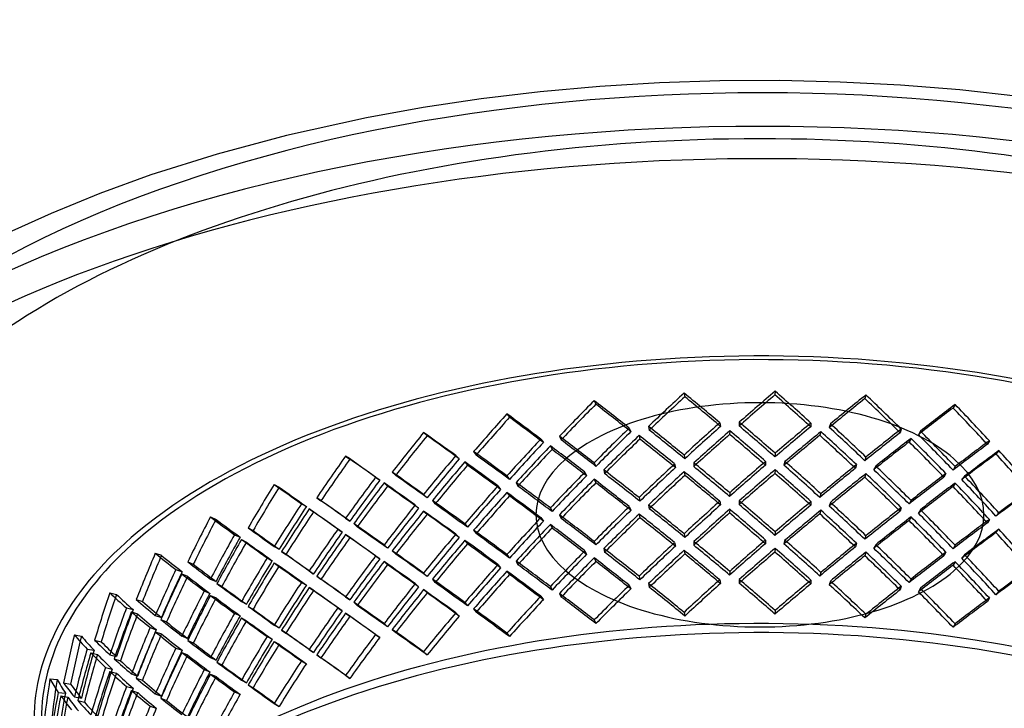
# Model space of a CAD drawing. Header units: millimetres. Extents: x -428 to 428, y -369 to 324.
# Tile 6 of 11: x -251 to 83, y 91 to 324. Entities that reach past the tile are written whole.
import ezdxf

# ---------------------------------------------------------------- set-up
doc = ezdxf.new("R2010")
doc.units = ezdxf.units.MM
doc.layers.add('HIDDEN', color=7, linetype='Continuous')
doc.layers.add('THICK', color=7, linetype='Continuous')

msp = doc.modelspace()

# ---------------------------------------------------------------- linework, layer by layer
at = {"layer": 'HIDDEN'}
for p, q in [((-25.74, 197.59), (-25.48, 196.35)), ((5.16, 198.24), (5.1, 196.99)), ((-56.23, 195.02), (-55.66, 193.8)), ((35.97, 196.95), (35.61, 195.71)), ((-85.84, 190.55), (-84.96, 189.38)), ((66.22, 193.73), (65.55, 192.53)), ((-13.62, 187.56), (-13.36, 186.31)), ((-7, 187.7), (-7.05, 186.44)), ((17.3, 187.44), (17.25, 186.19)), ((23.91, 187.16), (23.54, 185.93)), ((-114.09, 184.26), (-112.93, 183.15)), ((-44.33, 185.73), (-43.76, 184.51)), ((-37.79, 186.29), (-37.53, 185.04)), ((-10.23, 184.84), (-10.29, 183.59)), ((20.68, 184.51), (20.32, 183.27)), ((47.95, 185.39), (47.59, 184.15)), ((54.44, 184.7), (53.76, 183.49)), ((-74.34, 182), (-73.47, 180.83)), ((-67.99, 182.96), (-67.42, 181.74)), ((-40.99, 183.23), (-40.73, 181.98)), ((51.28, 182.25), (50.6, 181.04)), ((77.85, 181.43), (77.17, 180.23)), ((-97.12, 177.76), (-96.25, 176.59)), ((-71.1, 179.7), (-70.53, 178.48)), ((5.16, 177.19), (5.1, 175.94)), ((81.06, 178.09), (80.09, 176.93)), ((-140.54, 176.25), (-139.11, 175.22)), ((-103.18, 176.42), (-102.02, 175.31)), ((-100.09, 174.32), (-99.21, 173.14)), ((-56.23, 173.97), (-55.66, 172.75)), ((-25.74, 176.55), (-25.48, 175.3)), ((-22.4, 173.91), (-22.46, 172.65)), ((1.93, 174.42), (1.87, 173.17)), ((8.51, 174.35), (8.14, 173.1)), ((35.97, 175.9), (35.61, 174.66)), ((-124.72, 170.79), (-123.56, 169.68)), ((-59.37, 170.79), (-58.8, 169.57)), ((-52.96, 171.54), (-52.7, 170.29)), ((-28.95, 173.57), (-28.69, 172.33)), ((-25.74, 170.95), (-25.48, 169.71)), ((5.16, 171.6), (5.1, 170.35)), ((32.77, 173.33), (32.41, 172.09)), ((39.29, 172.85), (38.61, 171.63)), ((66.22, 172.69), (65.55, 171.48)), ((-130.39, 169.07), (-128.96, 168.04)), ((-127.5, 167.16), (-126.34, 166.05)), ((-85.84, 169.5), (-84.96, 168.33)), ((-82.69, 167.27), (-82.11, 166.05)), ((-56.23, 168.37), (-55.66, 167.15)), ((35.97, 170.3), (35.61, 169.07)), ((63.1, 170.31), (62.43, 169.11)), ((66.22, 167.09), (65.55, 165.88)), ((69.44, 169.43), (68.47, 168.27)), ((-164.77, 166.64), (-163.1, 165.71)), ((-88.86, 166.13), (-87.99, 164.96)), ((-85.84, 163.9), (-84.96, 162.73)), ((-10.23, 163.79), (-10.29, 162.54)), ((-150.35, 162.13), (-148.92, 161.11)), ((-114.09, 163.21), (-112.93, 162.1)), ((-111.11, 161.18), (-110.23, 160)), ((-40.99, 162.18), (-40.73, 160.94)), ((-13.62, 160.91), (-13.36, 159.67)), ((-7, 161.05), (-7.05, 159.8)), ((17.3, 160.8), (17.25, 159.54)), ((20.68, 163.46), (20.32, 162.22)), ((23.91, 160.52), (23.54, 159.28)), ((51.28, 161.2), (50.6, 159.99)), ((-155.54, 160.07), (-153.87, 159.14)), ((-152.9, 158.34), (-151.47, 157.31)), ((-116.94, 159.65), (-115.78, 158.55)), ((-114.09, 157.61), (-112.93, 156.51)), ((-71.1, 158.65), (-70.53, 157.44)), ((-44.33, 159.09), (-43.76, 157.87)), ((-37.79, 159.64), (-37.53, 158.4)), ((-10.23, 158.2), (-10.29, 156.94)), ((20.68, 157.87), (20.32, 156.63)), ((47.95, 158.74), (47.59, 157.51)), ((54.44, 158.05), (53.76, 156.85)), ((81.06, 157.04), (80.09, 155.88)), ((-186.41, 155.6), (-184.52, 154.78)), ((-140.54, 155.2), (-139.11, 154.17)), ((-74.34, 155.36), (-73.47, 154.18)), ((-67.99, 156.31), (-67.42, 155.1)), ((-40.99, 156.58), (-40.73, 155.34)), ((51.28, 155.6), (50.6, 154.4)), ((77.85, 154.79), (77.17, 153.58)), ((-173.6, 151.94), (-171.93, 151.01)), ((-143.18, 151.47), (-141.75, 150.44)), ((-137.77, 153.35), (-136.61, 152.23)), ((-100.09, 153.27), (-99.21, 152.1)), ((-97.12, 151.12), (-96.25, 149.95)), ((-71.1, 153.06), (-70.53, 151.84)), ((5.16, 150.55), (5.1, 149.3)), ((81.06, 151.44), (80.09, 150.29)), ((-178.24, 149.57), (-176.35, 148.76)), ((-175.88, 148), (-174.21, 147.07)), ((-140.54, 149.6), (-139.11, 148.58)), ((-103.18, 149.77), (-102.02, 148.66)), ((-100.09, 147.67), (-99.21, 146.5)), ((-56.23, 147.32), (-55.66, 146.11)), ((-25.74, 149.9), (-25.48, 148.66)), ((-22.4, 147.27), (-22.46, 146.01)), ((1.93, 147.77), (1.87, 146.52)), ((8.51, 147.7), (8.14, 146.46)), ((35.97, 149.26), (35.61, 148.02)), ((-164.77, 145.6), (-163.1, 144.67)), ((-162.27, 143.91), (-160.83, 142.88)), ((-127.5, 146.11), (-126.34, 145)), ((-124.72, 144.14), (-123.56, 143.03)), ((-59.37, 144.15), (-58.8, 142.93)), ((-52.96, 144.9), (-52.7, 143.65)), ((-28.95, 146.92), (-28.69, 145.68)), ((-25.74, 144.31), (-25.48, 143.06)), ((5.16, 144.95), (5.1, 143.7)), ((32.77, 146.68), (32.41, 145.45)), ((35.97, 143.66), (35.61, 142.42)), ((39.29, 146.2), (38.61, 144.99)), ((63.1, 143.67), (62.43, 142.46)), ((66.22, 146.04), (65.55, 144.84)), ((-205.11, 143.28), (-203.02, 142.59)), ((-194.12, 140.37), (-192.23, 139.56)), ((-167.16, 141.71), (-165.49, 140.78)), ((-130.39, 142.42), (-128.96, 141.4)), ((-127.5, 140.51), (-126.34, 139.4)), ((-85.84, 142.85), (-84.96, 141.68)), ((-82.69, 140.63), (-82.11, 139.4)), ((-56.23, 141.73), (-55.66, 140.51)), ((66.22, 140.44), (65.55, 139.24)), ((69.44, 142.78), (68.47, 141.62)), ((-198.13, 137.73), (-196.05, 137.04)), ((-164.77, 140), (-163.1, 139.07)), ((-152.9, 137.29), (-151.47, 136.26)), ((-88.86, 139.48), (-87.99, 138.31)), ((-85.84, 137.26), (-84.96, 136.09)), ((-10.23, 137.15), (-10.29, 135.9)), ((-196.1, 136.29), (-194.2, 135.48)), ((-186.41, 134.55), (-184.52, 133.73)), ((-150.35, 135.49), (-148.92, 134.46)), ((-114.09, 136.56), (-112.93, 135.46)), ((-111.11, 134.53), (-110.23, 133.35)), ((-40.99, 135.54), (-40.73, 134.29)), ((-13.62, 134.27), (-13.36, 133.02)), ((-7, 134.41), (-7.05, 133.15)), ((17.3, 134.15), (17.25, 132.9)), ((20.68, 136.82), (20.32, 135.58)), ((23.91, 133.87), (23.54, 132.64)), ((51.28, 134.55), (50.6, 133.35)), ((-188.51, 130.52), (-186.61, 129.7)), ((-184.2, 133.01), (-182.52, 132.08)), ((-155.54, 133.43), (-153.87, 132.5)), ((-152.9, 131.69), (-151.47, 130.67)), ((-116.94, 133.01), (-115.78, 131.9)), ((-114.09, 130.97), (-112.93, 129.86)), ((-71.1, 132.01), (-70.53, 130.79)), ((-44.33, 132.44), (-43.76, 131.23)), ((-37.79, 133), (-37.53, 131.75)), ((47.95, 132.1), (47.59, 130.86)), ((54.44, 131.41), (53.76, 130.2)), ((81.06, 130.39), (80.09, 129.24)), ((-220.57, 129.89), (-218.33, 129.33)), ((-211.58, 127.61), (-209.5, 126.92)), ((-186.41, 128.95), (-184.52, 128.13)), ((-175.88, 126.95), (-174.21, 126.02)), ((-140.54, 128.56), (-139.11, 127.53)), ((-74.34, 128.71), (-73.47, 127.54)), ((-67.99, 129.67), (-67.42, 128.45)), ((77.85, 128.14), (77.17, 126.94)), ((-214.9, 124.74), (-212.65, 124.18)), ((-173.6, 125.3), (-171.93, 124.37)), ((-143.18, 124.83), (-141.75, 123.8)), ((-137.77, 126.7), (-136.61, 125.59)), ((-100.09, 126.63), (-99.21, 125.45)), ((-97.12, 124.47), (-96.25, 123.3)), ((5.16, 123.9), (5.1, 122.65)), ((-213.22, 123.42), (-211.13, 122.73)), ((-205.11, 122.23), (-203.02, 121.54)), ((-203.23, 120.82), (-201.33, 120)), ((-178.24, 122.93), (-176.35, 122.11)), ((-175.88, 121.35), (-174.21, 120.42)), ((-140.54, 122.96), (-139.11, 121.93)), ((-103.18, 123.13), (-102.02, 122.02)), ((-56.23, 120.68), (-55.66, 119.46)), ((-25.74, 123.26), (-25.48, 122.01)), ((35.97, 122.61), (35.61, 121.37)), ((-206.88, 118.08), (-204.79, 117.39)), ((-164.77, 118.95), (-163.1, 118.02)), ((-162.27, 117.27), (-160.83, 116.23)), ((-127.5, 119.47), (-126.34, 118.36)), ((-124.72, 117.5), (-123.56, 116.39)), ((66.22, 119.4), (65.55, 118.19)), ((-232.55, 115.64), (-230.19, 115.22)), ((-225.7, 113.86), (-223.46, 113.3)), ((-205.11, 116.64), (-203.02, 115.94)), ((-196.1, 115.25), (-194.2, 114.43)), ((-194.12, 113.73), (-192.23, 112.91)), ((-167.16, 115.06), (-165.49, 114.13)), ((-130.39, 115.78), (-128.96, 114.75)), ((-85.84, 116.21), (-84.96, 115.04)), ((-228.27, 110.8), (-225.91, 110.39)), ((-198.13, 111.09), (-196.05, 110.4)), ((-164.77, 113.35), (-163.1, 112.43)), ((-152.9, 110.65), (-151.47, 109.62)), ((-226.98, 109.57), (-224.73, 109.01)), ((-220.57, 108.84), (-218.33, 108.29)), ((-219.06, 107.54), (-216.96, 106.84)), ((-196.1, 109.65), (-194.2, 108.83)), ((-186.41, 107.9), (-184.52, 107.09)), ((-150.35, 108.84), (-148.92, 107.82)), ((-114.09, 109.92), (-112.93, 108.81)), ((-221.99, 104.59), (-219.75, 104.04)), ((-188.51, 103.88), (-186.61, 103.06)), ((-184.2, 106.37), (-182.52, 105.43)), ((-155.54, 106.78), (-153.87, 105.85)), ((-240.87, 100.74), (-238.42, 100.48)), ((-220.57, 103.25), (-218.33, 102.69)), ((-213.22, 102.37), (-211.13, 101.68)), ((-211.58, 100.97), (-209.5, 100.28)), ((-186.41, 102.31), (-184.52, 101.49)), ((-175.88, 100.3), (-174.21, 99.37)), ((-140.54, 101.91), (-139.11, 100.88)), ((-236.27, 99.32), (-233.9, 98.91)), ((-214.9, 98.1), (-212.65, 97.54)), ((-173.6, 98.65), (-171.93, 97.72)), ((-238.05, 96.13), (-235.6, 95.87)), ((-237.16, 94.97), (-234.79, 94.56)), ((-232.55, 94.59), (-230.19, 94.18)), ((-213.22, 96.77), (-211.13, 96.08)), ((-205.11, 95.59), (-203.02, 94.9)), ((-203.23, 94.18), (-201.33, 93.36)), ((-178.24, 96.28), (-176.35, 95.47)), ((-231.43, 93.37), (-229.18, 92.81)), ((-206.88, 91.44), (-204.79, 90.75)), ((-164.77, 92.31), (-163.1, 91.38))]:
    msp.add_line(p, q, dxfattribs=at)
for centre, major_axis, ratio, start_param, end_param in [((0, 97.98), (380, 0), 0.5, 1.047198, 2.617994), ((0, 87.04), (380, 0), 0.5, 0, 2.617994), ((0, 87.04), (-246.25, 0), 0.5, 3.141591, 5.759587), ((0, 87.04), (243.75, 0), 0.5, -0.000001, 2.617994), ((0, 75.14), (234.11, 246.73), 0.309543, 1.360166, 1.409535), ((0, 75.14), (240.81, -228.49), 0.225332, 1.836777, 1.886147), ((0, 75.14), (238.51, 236.03), 0.259511, 1.298477, 1.347847), ((0, 75.14), (237.18, -239.67), 0.276347, 1.772802, 1.822171), ((0, 75.14), (228.42, 256.78), 0.358228, 1.418353, 1.467722), ((0, 75.14), (226.11, 254.17), 0.358228, 1.418353, 1.468229), ((0, 75.14), (243.39, -216.52), 0.172706, 1.904254, 1.953623), ((0, 75.14), (240.92, -214.32), 0.172706, 1.903747, 1.953623), ((0, 75.14), (231.73, 244.23), 0.309543, 1.360166, 1.410042), ((0, 75.14), (238.36, -226.17), 0.225332, 1.836271, 1.886147), ((0, 75.14), (236.09, 233.63), 0.259511, 1.298477, 1.348353), ((0, 75.14), (234.77, -237.24), 0.276347, 1.772295, 1.822171), ((0, 75.14), (239.32, 222.31), 0.207978, 1.233352, 1.283227), ((0, 75.14), (241.78, 224.59), 0.207978, 1.233352, 1.282721), ((0, 75.14), (230, -247.61), 0.325914, 1.711757, 1.761633), ((0, 75.14), (232.36, -250.15), 0.325914, 1.712264, 1.761633), ((0, 75.14), (221.3, 266.24), 0.405691, 1.472775, 1.522144), ((0, 75.14), (245.07, -203.7), 0.118307, 1.975495, 2.024865), ((0, 75.14), (241.57, 210.19), 0.154777, 1.16466, 1.214536), ((0, 75.14), (244.05, 212.34), 0.154777, 1.16466, 1.214029), ((0, 75.14), (223.92, -257.35), 0.37418, 1.654786, 1.704661), ((0, 75.14), (226.22, -259.99), 0.37418, 1.655292, 1.704661), ((0, 75.14), (219.05, 263.54), 0.405691, 1.472775, 1.522651), ((0, 75.14), (242.58, -201.63), 0.118307, 1.974989, 2.024865), ((0, 54.1), (234.11, 246.73), 0.309543, 1.310797, 1.360166), ((0, 54.1), (237.18, -239.67), 0.276347, 1.822171, 1.87154), ((0, 54.1), (238.51, 236.03), 0.259511, 1.249108, 1.298477), ((0, 54.1), (232.36, -250.15), 0.325914, 1.761633, 1.811002), ((0, 75.14), (212.52, 275.21), 0.451997, 1.522942, 1.572311), ((0, 75.14), (245.97, -189.94), 0.062019, 2.050993, 2.100362), ((0, 54.1), (228.42, 256.78), 0.358228, 1.368984, 1.418353), ((0, 54.1), (226.11, 254.17), 0.358228, 1.368477, 1.418353), ((0, 54.1), (240.81, -228.49), 0.225332, 1.886147, 1.935516), ((0, 54.1), (238.36, -226.17), 0.225332, 1.886147, 1.936022), ((0, 54.1), (231.73, 244.23), 0.309543, 1.31029, 1.360166), ((0, 75.14), (238.51, 236.03), 0.259511, 1.360989, 1.410531), ((0, 48.5), (237.18, -239.67), 0.276347, 1.835293, 1.884682), ((0, 54.1), (234.77, -237.24), 0.276347, 1.822171, 1.872047), ((0, 54.1), (236.09, 233.63), 0.259511, 1.248602, 1.298477), ((0, 75.14), (241.78, 224.59), 0.207978, 1.295863, 1.345405), ((0, 48.5), (232.36, -250.15), 0.325914, 1.774755, 1.824144), ((0, 54.1), (230, -247.61), 0.325914, 1.761633, 1.811509), ((0, 54.1), (239.32, 222.31), 0.207978, 1.183476, 1.233352), ((0, 54.1), (241.78, 224.59), 0.207978, 1.183983, 1.233352), ((0, 54.1), (226.22, -259.99), 0.37418, 1.704661, 1.75403), ((0, 75.14), (210.36, 272.42), 0.451997, 1.522942, 1.572818), ((0, 75.14), (243.47, -188.01), 0.062019, 2.050486, 2.100362), ((0, 54.1), (221.3, 266.24), 0.405691, 1.423406, 1.472775), ((0, 54.1), (219.05, 263.54), 0.405691, 1.422899, 1.472775), ((0, 54.1), (243.39, -216.52), 0.172706, 1.953623, 2.002992), ((0, 54.1), (240.92, -214.32), 0.172706, 1.953623, 2.003499), ((0, 75.14), (234.11, 246.73), 0.309543, 1.422677, 1.47222), ((0, 75.14), (231.73, 244.23), 0.309543, 1.423319, 1.473374), ((0, 48.5), (240.81, -228.49), 0.225332, 1.899268, 1.948658), ((0, 48.5), (238.36, -226.17), 0.225332, 1.899403, 1.9493), ((0, 75.14), (236.09, 233.63), 0.259511, 1.361631, 1.411685), ((0, 48.5), (234.77, -237.24), 0.276347, 1.835428, 1.885324), ((0, 75.14), (239.32, 222.31), 0.207978, 1.296505, 1.34656), ((0, 48.5), (230, -247.61), 0.325914, 1.77489, 1.824786), ((0, 75.14), (241.57, 210.19), 0.154777, 1.227813, 1.277868), ((0, 75.14), (244.05, 212.34), 0.154777, 1.227171, 1.276714), ((0, 48.5), (223.92, -257.35), 0.37418, 1.717918, 1.767815), ((0, 48.5), (226.22, -259.99), 0.37418, 1.717783, 1.767173), ((0, 54.1), (223.92, -257.35), 0.37418, 1.704661, 1.754537), ((0, 54.1), (244.05, 212.34), 0.154777, 1.115291, 1.16466), ((0, 54.1), (245.07, -203.7), 0.118307, 2.024865, 2.074234), ((0, 75.14), (228.42, 256.78), 0.358228, 1.480864, 1.530407), ((0, 75.14), (226.11, 254.17), 0.358228, 1.481506, 1.531561), ((0, 48.5), (243.39, -216.52), 0.172706, 1.966745, 2.016134), ((0, 48.5), (240.92, -214.32), 0.172706, 1.96688, 2.016776), ((0, 54.1), (241.57, 210.19), 0.154777, 1.114784, 1.16466), ((0, 75.14), (245.45, 199.22), 0.099758, 1.154578, 1.204121), ((0, 48.5), (218.57, -269.28), 0.421254, 1.664712, 1.714102), ((0, 75.14), (201.83, 283.8), 0.497132, 1.568082, 1.617451), ((0, 75.14), (199.78, 280.92), 0.497132, 1.568082, 1.617958), ((0, 75.14), (246.25, -175.12), 0.003817, 2.131516, 2.180885), ((0, 75.14), (243.75, -173.34), 0.003817, 2.13101, 2.180885), ((0, 54.1), (212.52, 275.21), 0.451997, 1.473573, 1.522942), ((0, 54.1), (210.36, 272.42), 0.451997, 1.473066, 1.522942), ((0, 75.14), (221.3, 266.24), 0.405691, 1.535286, 1.584829), ((0, 48.5), (245.07, -203.7), 0.118307, 2.037986, 2.087376), ((0, 54.1), (242.58, -201.63), 0.118307, 2.024865, 2.07474), ((0, 27.45), (237.18, -239.67), 0.276347, 1.884682, 1.934225), ((0, 54.1), (238.51, 236.03), 0.259511, 1.311599, 1.360989), ((0, 27.45), (232.36, -250.15), 0.325914, 1.824144, 1.873687), ((0, 75.14), (242.95, 197.2), 0.099758, 1.15522, 1.205275), ((0, 48.5), (216.35, -266.55), 0.421254, 1.664847, 1.714744), ((0, 54.1), (245.97, -189.94), 0.062019, 2.100362, 2.149731), ((0, 75.14), (219.05, 263.54), 0.405691, 1.535928, 1.585983), ((0, 48.5), (242.58, -201.63), 0.118307, 2.038121, 2.088018), ((0, 54.1), (228.42, 256.78), 0.358228, 1.431475, 1.480864), ((0, 27.45), (240.81, -228.49), 0.225332, 1.948658, 1.9982), ((0, 54.1), (234.11, 246.73), 0.309543, 1.373288, 1.422677), ((0, 54.1), (231.73, 244.23), 0.309543, 1.373422, 1.423319), ((0, 48.5), (234.11, 246.73), 0.309543, 1.360166, 1.409535), ((0, 48.5), (240.81, -228.49), 0.225332, 1.836777, 1.886147), ((0, 27.45), (234.77, -237.24), 0.276347, 1.885324, 1.935379), ((0, 54.1), (236.09, 233.63), 0.259511, 1.311734, 1.361631), ((0, 48.5), (238.51, 236.03), 0.259511, 1.298477, 1.347847), ((0, 48.5), (237.18, -239.67), 0.276347, 1.772802, 1.822171), ((0, 27.45), (230, -247.61), 0.325914, 1.824786, 1.874841), ((0, 54.1), (239.32, 222.31), 0.207978, 1.246608, 1.296505), ((0, 54.1), (241.78, 224.59), 0.207978, 1.246473, 1.295863), ((0, 27.45), (223.92, -257.35), 0.37418, 1.767815, 1.817869), ((0, 27.45), (226.22, -259.99), 0.37418, 1.767173, 1.816715), ((0, 54.1), (201.83, 283.8), 0.497132, 1.518713, 1.568082), ((0, 54.1), (199.78, 280.92), 0.497132, 1.518206, 1.568082), ((0, 75.14), (212.52, 275.21), 0.451997, 1.585453, 1.634996), ((0, 48.5), (245.97, -189.94), 0.062019, 2.113484, 2.162873), ((0, 54.1), (243.47, -188.01), 0.062019, 2.100362, 2.150238), ((0, 27.45), (243.39, -216.52), 0.172706, 2.016134, 2.065677), ((0, 54.1), (226.11, 254.17), 0.358228, 1.431609, 1.481506), ((0, 48.5), (228.42, 256.78), 0.358228, 1.418353, 1.467722), ((0, 48.5), (226.11, 254.17), 0.358228, 1.418353, 1.468229), ((0, 48.5), (243.39, -216.52), 0.172706, 1.904254, 1.953623), ((0, 48.5), (240.92, -214.32), 0.172706, 1.903747, 1.953623), ((0, 27.45), (238.36, -226.17), 0.225332, 1.9493, 1.999354), ((0, 48.5), (231.73, 244.23), 0.309543, 1.360166, 1.410042), ((0, 48.5), (238.36, -226.17), 0.225332, 1.836271, 1.886147), ((0, 48.5), (236.09, 233.63), 0.259511, 1.298477, 1.348353), ((0, 48.5), (234.77, -237.24), 0.276347, 1.772295, 1.822171), ((0, 48.5), (239.32, 222.31), 0.207978, 1.233352, 1.283227), ((0, 48.5), (241.78, 224.59), 0.207978, 1.233352, 1.282721), ((0, 48.5), (230, -247.61), 0.325914, 1.711757, 1.761633), ((0, 48.5), (232.36, -250.15), 0.325914, 1.712264, 1.761633), ((0, 54.1), (241.57, 210.19), 0.154777, 1.177916, 1.227813), ((0, 54.1), (244.05, 212.34), 0.154777, 1.177782, 1.227171), ((0, 48.5), (244.05, 212.34), 0.154777, 1.16466, 1.214029), ((0, 48.5), (226.22, -259.99), 0.37418, 1.655292, 1.704661), ((0, 27.45), (216.35, -266.55), 0.421254, 1.714744, 1.764799), ((0, 27.45), (218.57, -269.28), 0.421254, 1.714102, 1.763644), ((0, 75.14), (188.85, 292.13), 0.540949, 1.607067, 1.656436), ((0, 75.14), (186.94, 289.17), 0.540949, 1.607067, 1.656943), ((0, 75.14), (246.09, -159.09), 0.056131, -2.267564, -2.218195), ((0, 75.14), (243.59, -157.47), 0.056131, -2.267564, -2.217688), ((0, 75.14), (210.36, 272.42), 0.451997, 1.586095, 1.63615), ((0, 48.5), (243.47, -188.01), 0.062019, 2.113618, 2.163515), ((0, 54.1), (221.3, 266.24), 0.405691, 1.485897, 1.535286), ((0, 54.1), (219.05, 263.54), 0.405691, 1.486032, 1.535928), ((0, 48.5), (221.3, 266.24), 0.405691, 1.472775, 1.522144), ((0, 48.5), (245.07, -203.7), 0.118307, 1.975495, 2.024865), ((0, 27.45), (240.92, -214.32), 0.172706, 2.016776, 2.066831), ((0, 48.5), (241.57, 210.19), 0.154777, 1.16466, 1.214536), ((0, 48.5), (223.92, -257.35), 0.37418, 1.654786, 1.704661), ((0, 54.1), (242.95, 197.2), 0.099758, 1.105323, 1.15522), ((0, 54.1), (245.45, 199.22), 0.099758, 1.105189, 1.154578), ((0, 54.1), (246.25, -175.12), 0.003817, 2.180885, 2.230255), ((0, 54.1), (243.75, -173.34), 0.003817, 2.180885, 2.230761), ((0, 27.45), (245.07, -203.7), 0.118307, 2.087376, 2.136918), ((0, 48.5), (219.05, 263.54), 0.405691, 1.472775, 1.522651), ((0, 48.5), (242.58, -201.63), 0.118307, 1.974989, 2.024865), ((0, 27.45), (234.11, 246.73), 0.309543, 1.310797, 1.360166), ((0, 27.45), (237.18, -239.67), 0.276347, 1.822171, 1.87154), ((0, 27.45), (238.51, 236.03), 0.259511, 1.249108, 1.298477), ((0, 27.45), (232.36, -250.15), 0.325914, 1.761633, 1.811002), ((0, 54.1), (188.85, 292.13), 0.540949, 1.557698, 1.607067), ((0, 54.1), (186.94, 289.17), 0.540949, 1.557191, 1.607067), ((0, 75.14), (201.83, 283.8), 0.497132, 1.630593, 1.680136), ((0, 75.14), (199.78, 280.92), 0.497132, 1.631235, 1.68129), ((0, 48.5), (246.25, -175.12), 0.003817, 2.194007, 2.243397), ((0, 48.5), (243.75, -173.34), 0.003817, 2.194142, 2.244039), ((0, 54.1), (212.52, 275.21), 0.451997, 1.536064, 1.585453), ((0, 54.1), (210.36, 272.42), 0.451997, 1.536198, 1.586095), ((0, 48.5), (212.52, 275.21), 0.451997, 1.522942, 1.572311), ((0, 48.5), (245.97, -189.94), 0.062019, 2.050993, 2.100362), ((0, 27.45), (242.58, -201.63), 0.118307, 2.088018, 2.138072), ((0, 27.45), (228.42, 256.78), 0.358228, 1.368984, 1.418353), ((0, 27.45), (226.11, 254.17), 0.358228, 1.368477, 1.418353), ((0, 27.45), (240.81, -228.49), 0.225332, 1.886147, 1.935516), ((0, 27.45), (238.36, -226.17), 0.225332, 1.886147, 1.936022), ((0, 27.45), (231.73, 244.23), 0.309543, 1.31029, 1.360166), ((0, 48.5), (238.51, 236.03), 0.259511, 1.360989, 1.410531), ((0, 21.85), (237.18, -239.67), 0.276347, 1.835293, 1.884682), ((0, 27.45), (234.77, -237.24), 0.276347, 1.822171, 1.872047), ((0, 27.45), (236.09, 233.63), 0.259511, 1.248602, 1.298477), ((0, 48.5), (241.78, 224.59), 0.207978, 1.295863, 1.345405), ((0, 21.85), (232.36, -250.15), 0.325914, 1.774755, 1.824144), ((0, 27.45), (230, -247.61), 0.325914, 1.761633, 1.811509), ((0, 27.45), (239.32, 222.31), 0.207978, 1.183476, 1.233352), ((0, 27.45), (241.78, 224.59), 0.207978, 1.183983, 1.233352), ((0, 27.45), (226.22, -259.99), 0.37418, 1.704661, 1.75403), ((0, 75.14), (173.11, 300.34), 0.58311, 1.638313, 1.687682), ((0, 75.14), (171.36, 297.29), 0.58311, 1.638313, 1.688188), ((0, 75.14), (245.69, -141.61), 0.117313, -2.361982, -2.312613), ((0, 75.14), (243.19, -140.18), 0.117313, -2.361982, -2.312106), ((0, 48.5), (210.36, 272.42), 0.451997, 1.522942, 1.572818), ((0, 48.5), (243.47, -188.01), 0.062019, 2.050486, 2.100362), ((0, 27.45), (221.3, 266.24), 0.405691, 1.423406, 1.472775), ((0, 27.45), (219.05, 263.54), 0.405691, 1.422899, 1.472775), ((0, 27.45), (243.39, -216.52), 0.172706, 1.953623, 2.002992), ((0, 27.45), (240.92, -214.32), 0.172706, 1.953623, 2.003499), ((0, 48.5), (234.11, 246.73), 0.309543, 1.422677, 1.47222), ((0, 48.5), (231.73, 244.23), 0.309543, 1.423319, 1.473374), ((0, 21.85), (240.81, -228.49), 0.225332, 1.899268, 1.948658), ((0, 21.85), (238.36, -226.17), 0.225332, 1.899403, 1.9493), ((0, 48.5), (236.09, 233.63), 0.259511, 1.361631, 1.411685), ((0, 21.85), (234.77, -237.24), 0.276347, 1.835428, 1.885324), ((0, 48.5), (239.32, 222.31), 0.207978, 1.296505, 1.34656), ((0, 21.85), (230, -247.61), 0.325914, 1.77489, 1.824786), ((0, 48.5), (241.57, 210.19), 0.154777, 1.227813, 1.277868), ((0, 48.5), (244.05, 212.34), 0.154777, 1.227171, 1.276714), ((0, 21.85), (223.92, -257.35), 0.37418, 1.717918, 1.767815), ((0, 21.85), (226.22, -259.99), 0.37418, 1.717783, 1.767173), ((0, 27.45), (223.92, -257.35), 0.37418, 1.704661, 1.754537), ((0, 27.45), (244.05, 212.34), 0.154777, 1.115291, 1.16466), ((0, 54.1), (246.09, -159.09), 0.056131, -2.316933, -2.267564), ((0, 54.1), (243.59, -157.47), 0.056131, -2.31744, -2.267564), ((0, 54.1), (201.83, 283.8), 0.497132, 1.581204, 1.630593), ((0, 54.1), (199.78, 280.92), 0.497132, 1.581338, 1.631235), ((0, 27.45), (245.97, -189.94), 0.062019, 2.162873, 2.212415), ((0, 27.45), (243.47, -188.01), 0.062019, 2.163515, 2.21357), ((0, 27.45), (245.07, -203.7), 0.118307, 2.024865, 2.074234), ((0, 48.5), (228.42, 256.78), 0.358228, 1.480864, 1.530407), ((0, 48.5), (226.11, 254.17), 0.358228, 1.481506, 1.531561), ((0, 21.85), (243.39, -216.52), 0.172706, 1.966745, 2.016134), ((0, 21.85), (240.92, -214.32), 0.172706, 1.96688, 2.016776), ((0, 27.45), (241.57, 210.19), 0.154777, 1.114784, 1.16466), ((0, 48.5), (245.45, 199.22), 0.099758, 1.154578, 1.204121), ((0, 21.85), (218.57, -269.28), 0.421254, 1.664712, 1.714102), ((0, 87.04), (-246.25, 0), 0.5, -0.523599, -0.000001), ((0, 87.04), (243.75, 0), 0.5, 2.617994, 3.141591), ((0, 54.1), (173.11, 300.34), 0.58311, 1.588943, 1.638313), ((0, 54.1), (171.36, 297.29), 0.58311, 1.588437, 1.638313), ((0, 75.14), (188.85, 292.13), 0.540949, 1.669578, 1.719121), ((0, 75.14), (186.94, 289.17), 0.540949, 1.67022, 1.720275), ((0, 48.5), (246.09, -159.09), 0.056131, -2.330075, -2.280686), ((0, 48.5), (243.59, -157.47), 0.056131, -2.330717, -2.28082), ((0, 48.5), (201.83, 283.8), 0.497132, 1.568082, 1.617451), ((0, 48.5), (199.78, 280.92), 0.497132, 1.568082, 1.617958), ((0, 48.5), (246.25, -175.12), 0.003817, 2.131516, 2.180885), ((0, 48.5), (243.75, -173.34), 0.003817, 2.13101, 2.180885), ((0, 27.45), (212.52, 275.21), 0.451997, 1.473573, 1.522942), ((0, 27.45), (210.36, 272.42), 0.451997, 1.473066, 1.522942), ((0, 48.5), (221.3, 266.24), 0.405691, 1.535286, 1.584829), ((0, 21.85), (245.07, -203.7), 0.118307, 2.037986, 2.087376), ((0, 27.45), (242.58, -201.63), 0.118307, 2.024865, 2.07474), ((0, 0.81), (237.18, -239.67), 0.276347, 1.884682, 1.934225), ((0, 27.45), (238.51, 236.03), 0.259511, 1.311599, 1.360989), ((0, 0.81), (232.36, -250.15), 0.325914, 1.824144, 1.873687), ((0, 48.5), (242.95, 197.2), 0.099758, 1.15522, 1.205275), ((0, 21.85), (216.35, -266.55), 0.421254, 1.664847, 1.714744), ((0, 27.45), (246.25, -175.12), 0.003817, 2.243397, 2.292939), ((0, 27.45), (245.97, -189.94), 0.062019, 2.100362, 2.149731), ((0, 48.5), (219.05, 263.54), 0.405691, 1.535928, 1.585983), ((0, 21.85), (242.58, -201.63), 0.118307, 2.038121, 2.088018), ((0, 27.45), (228.42, 256.78), 0.358228, 1.431475, 1.480864), ((0, 0.81), (240.81, -228.49), 0.225332, 1.948658, 1.9982), ((0, 0.81), (238.36, -226.17), 0.225332, 1.9493, 1.999354), ((0, 27.45), (234.11, 246.73), 0.309543, 1.373288, 1.422677), ((0, 27.45), (231.73, 244.23), 0.309543, 1.373422, 1.423319), ((0, 21.85), (234.11, 246.73), 0.309543, 1.360166, 1.409535), ((0, 21.85), (240.81, -228.49), 0.225332, 1.836777, 1.886147), ((0, 0.81), (234.77, -237.24), 0.276347, 1.885324, 1.935379), ((0, 27.45), (236.09, 233.63), 0.259511, 1.311734, 1.361631), ((0, 21.85), (236.09, 233.63), 0.259511, 1.298477, 1.348353), ((0, 21.85), (238.51, 236.03), 0.259511, 1.298477, 1.347847), ((0, 21.85), (234.77, -237.24), 0.276347, 1.772295, 1.822171), ((0, 21.85), (237.18, -239.67), 0.276347, 1.772802, 1.822171), ((0, 0.81), (230, -247.61), 0.325914, 1.824786, 1.874841), ((0, 27.45), (239.32, 222.31), 0.207978, 1.246608, 1.296505), ((0, 27.45), (241.78, 224.59), 0.207978, 1.246473, 1.295863), ((0, 21.85), (241.78, 224.59), 0.207978, 1.233352, 1.282721), ((0, 21.85), (232.36, -250.15), 0.325914, 1.712264, 1.761633), ((0, 0.81), (223.92, -257.35), 0.37418, 1.767815, 1.817869), ((0, 0.81), (226.22, -259.99), 0.37418, 1.767173, 1.816715), ((0, 27.45), (244.05, 212.34), 0.154777, 1.177782, 1.227171), ((0, 75.14), (153.94, 308.52), 0.62298, 1.659687, 1.709056), ((0, 75.14), (152.38, 305.38), 0.62298, 1.659687, 1.709563), ((0, 75.14), (245.28, -122.39), 0.178617, -2.466271, -2.416902), ((0, 75.14), (242.79, -121.15), 0.178617, -2.466271, -2.416395), ((0, 54.1), (245.69, -141.61), 0.117313, -2.411351, -2.361982), ((0, 54.1), (188.85, 292.13), 0.540949, 1.620189, 1.669578), ((0, 54.1), (186.94, 289.17), 0.540949, 1.620323, 1.67022), ((0, 27.45), (243.75, -173.34), 0.003817, 2.244039, 2.294093), ((0, 27.45), (201.83, 283.8), 0.497132, 1.518713, 1.568082), ((0, 27.45), (199.78, 280.92), 0.497132, 1.518206, 1.568082), ((0, 48.5), (212.52, 275.21), 0.451997, 1.585453, 1.634996), ((0, 21.85), (245.97, -189.94), 0.062019, 2.113484, 2.162873), ((0, 27.45), (243.47, -188.01), 0.062019, 2.100362, 2.150238), ((0, 0.81), (243.39, -216.52), 0.172706, 2.016134, 2.065677), ((0, 27.45), (226.11, 254.17), 0.358228, 1.431609, 1.481506), ((0, 21.85), (228.42, 256.78), 0.358228, 1.418353, 1.467722), ((0, 21.85), (226.11, 254.17), 0.358228, 1.418353, 1.468229), ((0, 21.85), (243.39, -216.52), 0.172706, 1.904254, 1.953623), ((0, 21.85), (240.92, -214.32), 0.172706, 1.903747, 1.953623), ((0, 21.85), (231.73, 244.23), 0.309543, 1.360166, 1.410042), ((0, 21.85), (238.36, -226.17), 0.225332, 1.836271, 1.886147), ((0, 21.85), (239.32, 222.31), 0.207978, 1.233352, 1.283227), ((0, 21.85), (230, -247.61), 0.325914, 1.711757, 1.761633), ((0, 27.45), (241.57, 210.19), 0.154777, 1.177916, 1.227813), ((0, 21.85), (244.05, 212.34), 0.154777, 1.16466, 1.214029), ((0, 21.85), (226.22, -259.99), 0.37418, 1.655292, 1.704661), ((0, 0.81), (216.35, -266.55), 0.421254, 1.714744, 1.764799), ((0, 0.81), (218.57, -269.28), 0.421254, 1.714102, 1.763644), ((0, 54.1), (153.94, 308.52), 0.62298, 1.610318, 1.659687), ((0, 54.1), (152.38, 305.38), 0.62298, 1.609812, 1.659687), ((0, 54.1), (243.19, -140.18), 0.117313, -2.411858, -2.361982), ((0, 48.5), (188.85, 292.13), 0.540949, 1.607067, 1.656436), ((0, 48.5), (186.94, 289.17), 0.540949, 1.607067, 1.656943), ((0, 48.5), (246.09, -159.09), 0.056131, -2.267564, -2.218195), ((0, 48.5), (243.59, -157.47), 0.056131, -2.267564, -2.217688), ((0, 48.5), (210.36, 272.42), 0.451997, 1.586095, 1.63615), ((0, 21.85), (243.47, -188.01), 0.062019, 2.113618, 2.163515), ((0, 27.45), (221.3, 266.24), 0.405691, 1.485897, 1.535286), ((0, 27.45), (219.05, 263.54), 0.405691, 1.486032, 1.535928), ((0, 21.85), (221.3, 266.24), 0.405691, 1.472775, 1.522144), ((0, 21.85), (245.07, -203.7), 0.118307, 1.975495, 2.024865), ((0, 0.81), (240.92, -214.32), 0.172706, 2.016776, 2.066831), ((0, 21.85), (241.57, 210.19), 0.154777, 1.16466, 1.214536), ((0, 21.85), (223.92, -257.35), 0.37418, 1.654786, 1.704661), ((0, 27.45), (242.95, 197.2), 0.099758, 1.105323, 1.15522), ((0, 27.45), (245.45, 199.22), 0.099758, 1.105189, 1.154578), ((0, 75.14), (173.11, 300.34), 0.58311, 1.700824, 1.750366), ((0, 75.14), (171.36, 297.29), 0.58311, 1.701466, 1.75152), ((0, 48.5), (245.69, -141.61), 0.117313, -2.424493, -2.375104), ((0, 48.5), (243.19, -140.18), 0.117313, -2.425135, -2.375238), ((0, 27.45), (246.25, -175.12), 0.003817, 2.180885, 2.230255), ((0, 27.45), (243.75, -173.34), 0.003817, 2.180885, 2.230761), ((0, 0.81), (245.07, -203.7), 0.118307, 2.087376, 2.136918), ((0, 21.85), (219.05, 263.54), 0.405691, 1.472775, 1.522651), ((0, 21.85), (242.58, -201.63), 0.118307, 1.974989, 2.024865), ((0, 0.81), (234.11, 246.73), 0.309543, 1.310797, 1.360166), ((0, 0.81), (237.18, -239.67), 0.276347, 1.822171, 1.87154), ((0, 0.81), (238.51, 236.03), 0.259511, 1.249108, 1.298477), ((0, 0.81), (232.36, -250.15), 0.325914, 1.761633, 1.811002), ((0, 54.1), (173.11, 300.34), 0.58311, 1.651434, 1.700824), ((0, 27.45), (246.09, -159.09), 0.056131, -2.379618, -2.330075), ((0, 27.45), (243.59, -157.47), 0.056131, -2.380772, -2.330717), ((0, 27.45), (188.85, 292.13), 0.540949, 1.557698, 1.607067), ((0, 27.45), (186.94, 289.17), 0.540949, 1.557191, 1.607067), ((0, 48.5), (201.83, 283.8), 0.497132, 1.630593, 1.680136), ((0, 48.5), (199.78, 280.92), 0.497132, 1.631235, 1.68129), ((0, 21.85), (246.25, -175.12), 0.003817, 2.194007, 2.243397), ((0, 21.85), (243.75, -173.34), 0.003817, 2.194142, 2.244039), ((0, 27.45), (212.52, 275.21), 0.451997, 1.536064, 1.585453), ((0, 27.45), (210.36, 272.42), 0.451997, 1.536198, 1.586095), ((0, 21.85), (212.52, 275.21), 0.451997, 1.522942, 1.572311), ((0, 21.85), (245.97, -189.94), 0.062019, 2.050993, 2.100362), ((0, 0.81), (242.58, -201.63), 0.118307, 2.088018, 2.138072), ((0, 0.81), (228.42, 256.78), 0.358228, 1.368984, 1.418353), ((0, 0.81), (226.11, 254.17), 0.358228, 1.368477, 1.418353), ((0, 0.81), (240.81, -228.49), 0.225332, 1.886147, 1.935516), ((0, 0.81), (238.36, -226.17), 0.225332, 1.886147, 1.936022), ((0, 0.81), (231.73, 244.23), 0.309543, 1.31029, 1.360166), ((0, 0.81), (234.77, -237.24), 0.276347, 1.822171, 1.872047), ((0, 0.81), (236.09, 233.63), 0.259511, 1.248602, 1.298477), ((0, 0.81), (230, -247.61), 0.325914, 1.761633, 1.811509), ((0, 0.81), (239.32, 222.31), 0.207978, 1.183476, 1.233352), ((0, 0.81), (241.78, 224.59), 0.207978, 1.183983, 1.233352), ((0, 0.81), (226.22, -259.99), 0.37418, 1.704661, 1.75403), ((0, 75.14), (-130.49, -316.66), 0.659487, -1.473049, -1.42368), ((0, 75.14), (-129.17, -313.44), 0.659487, -1.473049, -1.423174), ((0, 75.14), (-245.07, 101), 0.23795, 0.558514, 0.607883), ((0, 75.14), (-242.59, 99.97), 0.23795, 0.558514, 0.60839), ((0, 54.1), (245.28, -122.39), 0.178617, -2.51564, -2.466271), ((0, -2.42), (-243.75, 0), 0.5, 3.141591, 5.759587), ((0, 54.1), (171.36, 297.29), 0.58311, 1.651569, 1.701466), ((0, 48.5), (173.11, 300.34), 0.58311, 1.638313, 1.687682), ((0, 48.5), (171.36, 297.29), 0.58311, 1.638313, 1.688188), ((0, 48.5), (245.69, -141.61), 0.117313, -2.361982, -2.312613), ((0, 48.5), (243.19, -140.18), 0.117313, -2.361982, -2.312106), ((0, 21.85), (210.36, 272.42), 0.451997, 1.522942, 1.572818), ((0, 21.85), (243.47, -188.01), 0.062019, 2.050486, 2.100362), ((0, 0.81), (221.3, 266.24), 0.405691, 1.423406, 1.472775), ((0, 0.81), (219.05, 263.54), 0.405691, 1.422899, 1.472775), ((0, 0.81), (243.39, -216.52), 0.172706, 1.953623, 2.002992), ((0, 0.81), (240.92, -214.32), 0.172706, 1.953623, 2.003499), ((0, 0.81), (223.92, -257.35), 0.37418, 1.704661, 1.754537), ((0, 0.81), (241.57, 210.19), 0.154777, 1.114784, 1.16466), ((0, 0.81), (244.05, 212.34), 0.154777, 1.115291, 1.16466), ((0, 54.1), (-130.49, -316.66), 0.659487, -1.522418, -1.473049), ((0, 54.1), (-129.17, -313.44), 0.659487, -1.522925, -1.473049), ((0, -6.75), (-246.25, 0), 0.5, 3.141591, 5.759587), ((0, 54.1), (242.79, -121.15), 0.178617, -2.516147, -2.466271), ((0, 27.45), (246.09, -159.09), 0.056131, -2.316933, -2.267564), ((0, 27.45), (243.59, -157.47), 0.056131, -2.31744, -2.267564), ((0, 27.45), (201.83, 283.8), 0.497132, 1.581204, 1.630593), ((0, 27.45), (199.78, 280.92), 0.497132, 1.581338, 1.631235), ((0, 0.81), (245.97, -189.94), 0.062019, 2.162873, 2.212415), ((0, 0.81), (243.47, -188.01), 0.062019, 2.163515, 2.21357), ((0, 0.81), (245.07, -203.7), 0.118307, 2.024865, 2.074234), ((0, 75.14), (153.94, 308.52), 0.62298, 1.722519, 1.771741), ((0, 75.14), (152.38, 305.38), 0.62298, 1.722841, 1.772895), ((0, 75.14), (153.94, 308.52), 0.62298, 1.722199, 1.722519), ((0, 48.5), (245.28, -122.39), 0.178617, -2.528782, -2.479393), ((0, 48.5), (242.79, -121.15), 0.178617, -2.529424, -2.529103), ((0, 48.5), (242.79, -121.15), 0.178617, -2.529103, -2.479527), ((0, 27.45), (245.69, -141.61), 0.117313, -2.474036, -2.424493), ((0, 27.45), (173.11, 300.34), 0.58311, 1.588943, 1.638313), ((0, 27.45), (171.36, 297.29), 0.58311, 1.588437, 1.638313), ((0, 48.5), (188.85, 292.13), 0.540949, 1.669578, 1.719121), ((0, 48.5), (186.94, 289.17), 0.540949, 1.67022, 1.720275), ((0, 21.85), (246.09, -159.09), 0.056131, -2.330075, -2.280686), ((0, 21.85), (243.59, -157.47), 0.056131, -2.330717, -2.28082), ((0, 21.85), (201.83, 283.8), 0.497132, 1.568082, 1.617451), ((0, 21.85), (199.78, 280.92), 0.497132, 1.568082, 1.617958), ((0, 21.85), (246.25, -175.12), 0.003817, 2.131516, 2.180885), ((0, 21.85), (243.75, -173.34), 0.003817, 2.13101, 2.180885), ((0, 0.81), (212.52, 275.21), 0.451997, 1.473573, 1.522942), ((0, 0.81), (210.36, 272.42), 0.451997, 1.473066, 1.522942), ((0, 0.81), (242.58, -201.63), 0.118307, 2.024865, 2.07474), ((0, 54.1), (153.94, 308.52), 0.62298, 1.672809, 1.722199), ((0, 54.1), (152.38, 305.38), 0.62298, 1.672944, 1.722519), ((0, 27.45), (243.19, -140.18), 0.117313, -2.47519, -2.425135), ((0, 0.81), (246.25, -175.12), 0.003817, 2.243397, 2.292939), ((0, 0.81), (245.97, -189.94), 0.062019, 2.100362, 2.149731), ((0, 75.14), (-101.86, -324.47), 0.690967, -1.479459, -1.43009), ((0, 75.14), (-100.82, -321.17), 0.690967, -1.479459, -1.429584), ((0, 75.14), (-245.22, 76.98), 0.291768, 0.42644, 0.475809), ((0, 75.14), (-242.73, 76.2), 0.291768, 0.42644, 0.476316), ((0, 54.1), (-245.07, 101), 0.23795, 0.509145, 0.558514), ((0, 48.5), (153.94, 308.52), 0.62298, 1.659687, 1.709056), ((0, 48.5), (152.38, 305.38), 0.62298, 1.659687, 1.709563), ((0, 48.5), (245.28, -122.39), 0.178617, -2.466271, -2.416902), ((0, 48.5), (242.79, -121.15), 0.178617, -2.466271, -2.416395), ((0, 27.45), (245.69, -141.61), 0.117313, -2.411351, -2.361982), ((0, 27.45), (188.85, 292.13), 0.540949, 1.620189, 1.669578), ((0, 27.45), (186.94, 289.17), 0.540949, 1.620323, 1.67022), ((0, 0.81), (243.75, -173.34), 0.003817, 2.244039, 2.294093), ((0, 0.81), (201.83, 283.8), 0.497132, 1.518713, 1.568082), ((0, 0.81), (199.78, 280.92), 0.497132, 1.518206, 1.568082), ((0, 0.81), (243.47, -188.01), 0.062019, 2.100362, 2.150238), ((0, 54.1), (-101.86, -324.47), 0.690967, -1.528829, -1.479459), ((0, 54.1), (-100.82, -321.17), 0.690967, -1.529335, -1.479459), ((0, 54.1), (-242.59, 99.97), 0.23795, 0.508638, 0.558514), ((0, 27.45), (153.94, 308.52), 0.62298, 1.610318, 1.659687), ((0, 27.45), (152.38, 305.38), 0.62298, 1.609812, 1.659687), ((0, 27.45), (243.19, -140.18), 0.117313, -2.411858, -2.361982), ((0, 21.85), (188.85, 292.13), 0.540949, 1.607067, 1.656436), ((0, 21.85), (186.94, 289.17), 0.540949, 1.607067, 1.656943), ((0, 21.85), (246.09, -159.09), 0.056131, -2.267564, -2.218195), ((0, 21.85), (243.59, -157.47), 0.056131, -2.267564, -2.217688), ((0, 75.14), (-130.49, -316.66), 0.659487, -1.410538, -1.360996), ((0, 75.14), (-129.17, -313.44), 0.659487, -1.409896, -1.359841), ((0, 48.5), (-245.07, 101), 0.23795, 0.496003, 0.545392), ((0, 48.5), (-242.59, 99.97), 0.23795, 0.495361, 0.545257), ((0, 27.45), (245.28, -122.39), 0.178617, -2.578325, -2.529103), ((0, 48.5), (173.11, 300.34), 0.58311, 1.700824, 1.750366), ((0, 48.5), (171.36, 297.29), 0.58311, 1.701466, 1.75152), ((0, 21.85), (245.69, -141.61), 0.117313, -2.424493, -2.375104), ((0, 21.85), (243.19, -140.18), 0.117313, -2.425135, -2.375238), ((0, 0.81), (246.25, -175.12), 0.003817, 2.180885, 2.230255), ((0, 0.81), (243.75, -173.34), 0.003817, 2.180885, 2.230761), ((0, 54.1), (-130.49, -316.66), 0.659487, -1.459928, -1.410538), ((0, 54.1), (-129.17, -313.44), 0.659487, -1.459793, -1.409896), ((0, 27.45), (242.79, -121.15), 0.178617, -2.579479, -2.529424), ((0, 27.45), (173.11, 300.34), 0.58311, 1.651434, 1.700824), ((0, 0.81), (246.09, -159.09), 0.056131, -2.379618, -2.330075), ((0, 0.81), (243.59, -157.47), 0.056131, -2.380772, -2.330717), ((0, 0.81), (188.85, 292.13), 0.540949, 1.557698, 1.607067), ((0, 0.81), (186.94, 289.17), 0.540949, 1.557191, 1.607067), ((0, 75.14), (-67.47, -331.18), 0.715103, -1.502688, -1.453319), ((0, 75.14), (-245.68, 50.05), 0.334818, 0.277548, 0.326917), ((0, 75.14), (-66.79, -327.82), 0.715103, -1.502688, -1.452812), ((0, 75.14), (-243.18, 49.54), 0.334818, 0.277548, 0.327424), ((0, 48.5), (-130.49, -316.66), 0.659487, -1.473049, -1.42368), ((0, 48.5), (-129.17, -313.44), 0.659487, -1.473049, -1.423174), ((0, 48.5), (-245.07, 101), 0.23795, 0.558514, 0.607883), ((0, 48.5), (-242.59, 99.97), 0.23795, 0.558514, 0.60839), ((0, 27.45), (245.28, -122.39), 0.178617, -2.529103, -2.528782), ((0, 27.45), (245.28, -122.39), 0.178617, -2.51564, -2.466271), ((0, 54.1), (152.38, 305.38), 0.62298, 1.722519, 1.722841), ((0, 27.45), (242.79, -121.15), 0.178617, -2.516147, -2.466271), ((0, 27.45), (171.36, 297.29), 0.58311, 1.651569, 1.701466), ((0, 21.85), (173.11, 300.34), 0.58311, 1.638313, 1.687682), ((0, 21.85), (171.36, 297.29), 0.58311, 1.638313, 1.688188), ((0, 21.85), (245.69, -141.61), 0.117313, -2.361982, -2.312613), ((0, 21.85), (243.19, -140.18), 0.117313, -2.361982, -2.312106), ((0, 54.1), (-245.22, 76.98), 0.291768, 0.377071, 0.42644), ((0, 54.1), (-242.73, 76.2), 0.291768, 0.376564, 0.42644), ((0, 27.45), (-130.49, -316.66), 0.659487, -1.522418, -1.473049), ((0, 27.45), (-129.17, -313.44), 0.659487, -1.522925, -1.473049), ((0, 0.81), (246.09, -159.09), 0.056131, -2.316933, -2.267564), ((0, 0.81), (243.59, -157.47), 0.056131, -2.31744, -2.267564), ((0, 54.1), (-67.47, -331.18), 0.715103, -1.552057, -1.502688), ((0, 75.14), (-101.86, -324.47), 0.690967, -1.416948, -1.367406), ((0, 54.1), (-66.79, -327.82), 0.715103, -1.552564, -1.502688), ((0, 75.14), (-100.82, -321.17), 0.690967, -1.416306, -1.366252), ((0, 48.5), (-245.22, 76.98), 0.291768, 0.363929, 0.413318), ((0, 48.5), (-242.73, 76.2), 0.291768, 0.363287, 0.413184), ((0, 48.5), (153.94, 308.52), 0.62298, 1.722519, 1.771741), ((0, 48.5), (152.38, 305.38), 0.62298, 1.722841, 1.772895), ((0, 48.5), (153.94, 308.52), 0.62298, 1.722199, 1.722519), ((0, 21.85), (245.28, -122.39), 0.178617, -2.528782, -2.479393), ((0, 21.85), (242.79, -121.15), 0.178617, -2.529424, -2.529103), ((0, 21.85), (242.79, -121.15), 0.178617, -2.529103, -2.479527), ((0, 0.81), (245.69, -141.61), 0.117313, -2.474036, -2.424493), ((0, 0.81), (173.11, 300.34), 0.58311, 1.588943, 1.638313), ((0, 0.81), (171.36, 297.29), 0.58311, 1.588437, 1.638313), ((0, -2.42), (-177.5, 0), 0.5, 3.141591, 5.759587), ((0, 27.45), (-245.07, 101), 0.23795, 0.44646, 0.496003), ((0, 27.45), (-242.59, 99.97), 0.23795, 0.445306, 0.495361), ((0, 27.45), (153.94, 308.52), 0.62298, 1.672809, 1.722199), ((0, 27.45), (152.38, 305.38), 0.62298, 1.672944, 1.722519), ((0, 0.81), (243.19, -140.18), 0.117313, -2.47519, -2.425135), ((0, -6.75), (-182.5, 0), 0.5, 3.141591, 5.759587)]:
    msp.add_ellipse(centre, major_axis=major_axis, ratio=ratio, start_param=start_param, end_param=end_param, dxfattribs=at)
at = {"layer": 'THICK'}
for p, q in [((-54.34, 301.49), (-74.58, 299.67)), ((-34.05, 302.73), (-54.34, 301.49)), ((-13.64, 303.4), (-34.05, 302.73)), ((6.81, 303.5), (-13.64, 303.4)), ((27.24, 303.02), (6.81, 303.5)), ((47.64, 301.96), (27.24, 303.02)), ((67.88, 300.34), (47.64, 301.96)), ((-74.58, 299.67), (-94.56, 297.29)), ((87.88, 298.15), (67.88, 300.34)), ((-114.21, 294.36), (-133.46, 290.89)), ((-94.56, 297.29), (-114.21, 294.36)), ((-133.46, 290.89), (-160.57, 284.92)), ((-160.57, 284.92), (-184.14, 278.63)), ((-184.14, 278.63), (-206.58, 271.55)), ((-206.58, 271.55), (-223.98, 265.25)), ((-223.98, 265.25), (-240.48, 258.51)), ((-240.48, 258.51), (-256, 251.42))]:
    msp.add_line(p, q, dxfattribs=at)
for centre, major_axis, start_param, end_param in [((0, 124.91), (348.9, 0), 1.047198, 4.18879), ((0, 124.91), (317.8, 0), -0.523599, 2.617994), ((0, 124.91), (317.8, 0), 2.617994, 5.759587), ((0, 156.32), (76, 0), -0.523599, 2.617994), ((0, 156.32), (76, 0), 2.617994, 5.759587), ((0, 97.98), (380, 0), 3.141593, 4.18879)]:
    msp.add_ellipse(centre, major_axis=major_axis, ratio=0.5, start_param=start_param, end_param=end_param, dxfattribs=at)

doc.saveas('drawing.dxf')
